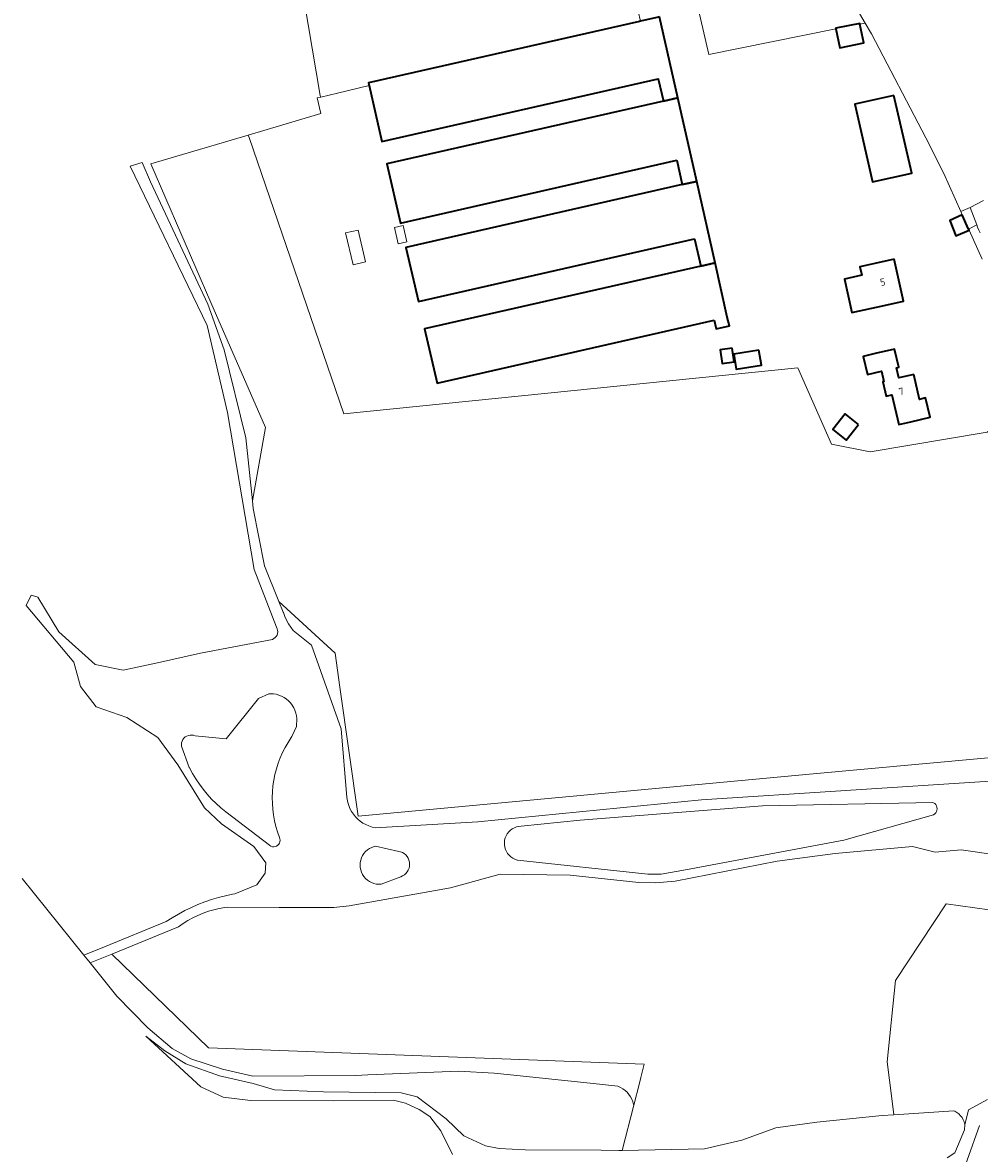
# Model space of a CAD drawing. Header units: metres. Extents: x 178952 to 185583, y 415201 to 419317.
# Tile 82 of 165: x 181001 to 181241, y 417332 to 417616. Entities that reach past the tile are written whole.
import ezdxf
from ezdxf.enums import TextEntityAlignment as Align

# ---------------------------------------------------------------- set-up
doc = ezdxf.new("R2010")
doc.units = ezdxf.units.M
for name, color, linetype, lineweight in [('B-XX-GR-BEPLANTING_CULTUUR_BOSPLANTSOEN-GV', 253, 'Continuous', 18), ('B-XX-GR-BOS_GEMENGD-GV', 253, 'Continuous', 13), ('B-XX-GR-GRAS-GV', 253, 'Continuous', 13), ('B-XX-GR-HOUTOPSTAND_LOOF-GV', 253, 'Continuous', 13), ('B-XX-OG-BEBOUWING-GV', 252, 'Continuous', 35), ('B-XX-OG-BEBOUWING-T18', 252, 'Continuous', 18), ('B-XX-OG-BEBOUWING_OVERBOUWING-GV', 252, 'Continuous', 18), ('B-XX-OG-BEBOUWING_SCHUUR-GV', 252, 'Continuous', 35), ('B-XX-OG-TERREIN_CULTUURSCHEIDING-GV', 253, 'Continuous', 18), ('B-XX-OG-TERREIN_ERF-GV', 253, 'Continuous', 18), ('B-XX-OG-TERREIN_ONBEGROEID-GV', 253, 'Continuous', 18), ('B-XX-OG-WEG-GV', 253, 'Continuous', 18), ('B-XX-VH-VERHARDING_BETONSTRAATSTEEN-GV', 251, 'Continuous', 18), ('B-XX-VH-VERHARDING_FUNDERING_ZAND-GV', 251, 'Continuous', 18)]:
    doc.layers.add(name, color=color, linetype=linetype, lineweight=lineweight)
doc.styles.add('NLCS-ISO-M-T18', font='NLCS-ISO.ttf', dxfattribs={"height": 1.8})

msp = doc.modelspace()

# ---------------------------------------------------------------- linework, layer by layer
at = {"layer": 'B-XX-GR-BEPLANTING_CULTUUR_BOSPLANTSOEN-GV'}
for points in [[(181254.519, 417630.278), (181238.03, 417638.669), (181231.113, 417642.247), (181227.419, 417644.298), (181222.549, 417648.18), (181211.077, 417657.312), (181196.967, 417668.651), (181181.233, 417681.631), (181176.142, 417677.854), (181212.457, 417615.767), (181214.031, 417613.077), (181227.671, 417586.889), (181232.181, 417577.895), (181236.455, 417568.358), (181238.804, 417569.373), (181242.181, 417571.139)], [(181256.202, 417432.221), (181198.451, 417426.916), (181084.965, 417416.356), (181080.374, 417448.803), (181079.157, 417457.293), (181065.046, 417470.338), (181066.137, 417467.622), (181066.168, 417467.523), (181066.519, 417466.549), (181066.944, 417465.606), (181067.44, 417464.698), (181068.006, 417463.831), (181068.636, 417463.011), (181073.24, 417459.297), (181080.671, 417438.315), (181082.12, 417421.05), (181082.177, 417420.607), (181082.342, 417419.806), (181082.585, 417419.022), (181082.903, 417418.264), (181083.292, 417417.538), (181083.75, 417416.851), (181084.273, 417416.21), (181084.855, 417415.619), (181085.491, 417415.085), (181086.175, 417414.613), (181086.902, 417414.206), (181087.663, 417413.869), (181088.453, 417413.605), (181089.263, 417413.416), (181115.073, 417414.894), (181171.297, 417420.449), (181243.872, 417425.1)], [(181241.193, 417338.518), (181234.968, 417321.089)]]:
    msp.add_lwpolyline(points, dxfattribs=at)
for points in [[(181064.409, 417428.246), (181064.848, 417429.638), (181065.36, 417431.002), (181065.944, 417432.336), (181066.599, 417433.634), (181067.323, 417434.893), (181068.113, 417436.11), (181068.275, 417436.342), (181069.421, 417438.899), (181069.516, 417440.864), (181069.444, 417441.577), (181069.293, 417442.279), (181069.067, 417442.961), (181068.768, 417443.615), (181068.399, 417444.233), (181067.965, 417444.806), (181067.472, 417445.328), (181066.925, 417445.793), (181066.331, 417446.195), (181065.698, 417446.528), (181065.034, 417446.789), (181064.346, 417446.974), (181063.644, 417447.081), (181062.935, 417447.109), (181062.489, 417447.086), (181059.873, 417445.936), (181051.787, 417435.779), (181043.999, 417436.52), (181043.583, 417436.669), (181043.146, 417436.742), (181042.703, 417436.734), (181042.269, 417436.648), (181041.858, 417436.484), (181041.482, 417436.25), (181041.155, 417435.951), (181040.887, 417435.599), (181040.686, 417435.205), (181040.559, 417434.781), (181040.511, 417434.341), (181040.533, 417433.962), (181042.509, 417428.596), (181042.558, 417428.5), (181043.317, 417427.088), (181044.145, 417425.713), (181045.04, 417424.379), (181045.998, 417423.089), (181047.018, 417421.846), (181048.098, 417420.654), (181049.233, 417419.515), (181050.423, 417418.433), (181051.663, 417417.409), (181062.649, 417409.007), (181062.733, 417408.941), (181063.045, 417408.762), (181063.39, 417408.655), (181063.749, 417408.628), (181064.105, 417408.68), (181064.441, 417408.809), (181064.741, 417409.009), (181064.989, 417409.27), (181065.174, 417409.579), (181065.286, 417409.921), (181065.32, 417410.28), (181065.275, 417410.637), (181065.152, 417410.976), (181064.668, 417412.36), (181064.259, 417413.769), (181063.925, 417415.198), (181063.668, 417416.642), (181063.488, 417418.098), (181063.386, 417419.561), (181063.362, 417421.027), (181063.416, 417422.491), (181063.549, 417423.95), (181063.759, 417425.398), (181064.046, 417426.831)], [(181229.65, 417416.711), (181229.952, 417416.92), (181230.201, 417417.189), (181230.387, 417417.505), (181230.5, 417417.854), (181230.535, 417418.219), (181230.49, 417418.583), (181230.367, 417418.929), (181230.173, 417419.24), (181229.916, 417419.501), (181229.608, 417419.701), (181229.421, 417419.782), (181186.626, 417418.951), (181140.789, 417415.294), (181125.944, 417413.8), (181125.359, 417413.747), (181124.787, 417413.616), (181124.237, 417413.408), (181123.722, 417413.127), (181123.249, 417412.779), (181122.827, 417412.37), (181122.465, 417411.908), (181122.17, 417411.4), (181121.945, 417410.858), (181121.797, 417410.29), (181121.727, 417409.706), (181121.737, 417409.119), (181121.826, 417408.539), (181121.994, 417407.976), (181122.236, 417407.441), (181122.549, 417406.944), (181122.926, 417406.494), (181123.361, 417406.099), (181123.845, 417405.767), (181124.37, 417405.504), (181124.926, 417405.315), (181125.029, 417405.289), (181157.792, 417401.722), (181161.151, 417401.727), (181167.292, 417402.824), (181207.11, 417410.272)]]:
    msp.add_lwpolyline(points, close=True, dxfattribs=at)
at = {"layer": 'B-XX-GR-BOS_GEMENGD-GV'}
msp.add_lwpolyline([(181246.477, 417406.467), (181236.547, 417407.88), (181230.047, 417407.301), (181224.351, 417408.724), (181204.867, 417406.989), (181190.335, 417405.061), (181164.696, 417400.016), (181159.733, 417399.599), (181155.539, 417399.642), (181138.252, 417401.468), (181120.632, 417401.765), (181108.206, 417398.298), (181082.728, 417393.817), (181078.876, 417393.35), (181065.129, 417393.416), (181052.094, 417393.479), (181051.45, 417393.393), (181050.053, 417393.148), (181048.673, 417392.825), (181047.314, 417392.424), (181045.979, 417391.948), (181044.673, 417391.396), (181043.4, 417390.772), (181042.164, 417390.077), (181040.97, 417389.314), (181039.821, 417388.484), (181023.066, 417381.666), (181047.37, 417358.066), (181156.915, 417353.943), (181156.065, 417350.664), (181155.676, 417349.164), (181154.242, 417343.633), (181151.305, 417332.301), (181172.054, 417332.685), (181181.416, 417334.897), (181189.972, 417337.965), (181200.307, 417339.43), (181216.742, 417341.072), (181219.653, 417341.261), (181218.805, 417347.996), (181218.562, 417349.919), (181217.976, 417354.574), (181220.066, 417375.009), (181232.825, 417394.338), (181250.846, 417391.812)], dxfattribs=at)
at = {"layer": 'B-XX-GR-GRAS-GV'}
msp.add_lwpolyline([(181155.341, 417618.755), (181155.169, 417618.715), (181153.888, 417624.199), (181151.559, 417634.172), (181167.769, 417637.958), (181167.876, 417637.501), (181171.311, 417622.795), (181169.781, 417622.438), (181173.121, 417607.874), (181205.09, 417614.289), (181205.055, 417614.459), (181211.072, 417615.686), (181211.111, 417615.497), (181212.457, 417615.767), (181176.142, 417677.854), (181048.974, 417644.582), (181071.423, 417621.341), (181075.451, 417597.553), (181075.554, 417597.144), (181079.746, 417598.118), (181087.738, 417600.047), (181087.591, 417600.696), (181155.701, 417616.156), (181155.935, 417616.209)], close=True, dxfattribs=at)
at = {"layer": 'B-XX-GR-HOUTOPSTAND_LOOF-GV'}
for points in [[(181027.617, 417579.817), (181030.663, 417580.66), (181032.715, 417575.828), (181047.18, 417545.102), (181051.284, 417533.599), (181056.761, 417511.432), (181058.361, 417495.66), (181061.646, 417514.051), (181047.928, 417545.522), (181032.848, 417580.324), (181057.328, 417587.605), (181074.774, 417592.794), (181075.557, 417593.027), (181074.621, 417596.926), (181075.554, 417597.144), (181075.451, 417597.553), (181071.423, 417621.341)], [(181000.504, 417400.695), (181015.991, 417381.402), (181021.168, 417383.509), (181036.705, 417389.832), (181038.23, 417390.815), (181039.793, 417391.737), (181041.393, 417392.597), (181043.026, 417393.392), (181044.688, 417394.12), (181046.378, 417394.782), (181048.09, 417395.374), (181049.823, 417395.897), (181051.572, 417396.349), (181053.335, 417396.729), (181053.923, 417396.839), (181059.504, 417399.11), (181061.604, 417402.001), (181061.708, 417404.575), (181058.763, 417408.672), (181050.617, 417414.446), (181046.307, 417418.436), (181039.628, 417429.255), (181034.634, 417436.082), (181026.803, 417441.173), (181019.078, 417443.848), (181015.188, 417448.942), (181013.503, 417455.035), (181001.464, 417469.318), (181002.776, 417471.946), (181004.457, 417471.369), (181009.716, 417462.703), (181018.862, 417454.46), (181025.903, 417453.046), (181035.287, 417455.098), (181045.317, 417457.29), (181063.406, 417460.771), (181063.801, 417460.971), (181064.117, 417461.224), (181064.378, 417461.535), (181064.573, 417461.89), (181064.695, 417462.277), (181064.739, 417462.68), (181064.702, 417463.083), (181064.588, 417463.472), (181064.434, 417463.867), (181058.776, 417478.387), (181052.081, 417517.838), (181046.973, 417539.691), (181027.617, 417579.817)], [(181233.071, 417330.439), (181235.015, 417331.701), (181237.375, 417337.482), (181237.532, 417338.848), (181237.363, 417339.442), (181237.119, 417340.009), (181236.804, 417340.539), (181236.423, 417341.025), (181235.982, 417341.457), (181235.489, 417341.829), (181234.952, 417342.133), (181234.718, 417342.239), (181219.653, 417341.261), (181216.742, 417341.072), (181200.307, 417339.43), (181189.972, 417337.965), (181181.416, 417334.897), (181172.054, 417332.685), (181151.305, 417332.301), (181150.523, 417332.287), (181146.082, 417332.322), (181126.943, 417332.475), (181120.424, 417332.772), (181116.961, 417333.442), (181111.534, 417335.96), (181107.049, 417340.238), (181099.773, 417345.774), (181095.806, 417346.77), (181076.289, 417346.995), (181063.968, 417347.566), (181058.565, 417349.119), (181050.079, 417351.058), (181041.634, 417354.063), (181036.33, 417357.344), (181031.539, 417361.005), (181045.394, 417348.277), (181050.991, 417345.68), (181057.926, 417344.843), (181078.888, 417344.75), (181093.861, 417344.89), (181096.878, 417344.171), (181100.285, 417342.609), (181102.987, 417340.858), (181105.762, 417337.231), (181108.66, 417331.283)]]:
    msp.add_lwpolyline(points, dxfattribs=at)
for points in [[(181257.217, 417522.689), (181243.089, 417512.928), (181213.659, 417507.914), (181204.01, 417509.843), (181195.479, 417529.03), (181081.337, 417517.542), (181057.528, 417586.958), (181057.328, 417587.605), (181032.848, 417580.324), (181047.928, 417545.522), (181061.646, 417514.051), (181058.361, 417495.66), (181058.557, 417493.728), (181061.455, 417479.282), (181065.046, 417470.338), (181079.157, 417457.293), (181080.374, 417448.803), (181084.965, 417416.356), (181198.451, 417426.916), (181256.202, 417432.221), (181263.35, 417464.118), (181269.771, 417495.084)], [(181047.37, 417358.066), (181023.066, 417381.666), (181017.573, 417379.431), (181024.283, 417371.073), (181032.093, 417363.147), (181038.21, 417357.933), (181042.879, 417355.309), (181050.84, 417352.713), (181058.511, 417350.984), (181084.385, 417351.13), (181087.4, 417351.261), (181110.154, 417352.248), (181119.164, 417351.754), (181123.291, 417351.312), (181143.327, 417349.164), (181150.251, 417348.422), (181150.897, 417348.147), (181151.507, 417347.8), (181152.074, 417347.386), (181152.59, 417346.911), (181153.049, 417346.38), (181153.444, 417345.8), (181153.771, 417345.179), (181154.025, 417344.525), (181154.203, 417343.846), (181154.242, 417343.633), (181155.676, 417349.164), (181156.065, 417350.664), (181156.915, 417353.943)]]:
    msp.add_lwpolyline(points, close=True, dxfattribs=at)
at = {"layer": 'B-XX-OG-BEBOUWING-GV'}
for points in [[(181160.718, 417617.295), (181160.095, 417617.154), (181155.935, 417616.209), (181155.701, 417616.156), (181087.591, 417600.696), (181087.738, 417600.047), (181090.928, 417585.995), (181160.428, 417601.771), (181161.708, 417596.129), (181165.335, 417596.952)], [(181165.078, 417581.26), (181166.469, 417575.126), (181170.102, 417575.951), (181170.1, 417575.958), (181165.335, 417596.952), (181161.708, 417596.129), (181092.208, 417580.354), (181095.583, 417565.486)], [(181219.622, 417597.539), (181209.86, 417595.368), (181214.258, 417575.827), (181224.138, 417578.034)], [(181169.566, 417561.464), (181171.114, 417554.637), (181174.714, 417555.447), (181170.102, 417575.951), (181166.469, 417575.126), (181096.976, 417559.352), (181100.1, 417545.715)], [(181174.435, 417541.044), (181174.982, 417538.835), (181178.313, 417539.661), (181177.782, 417541.804), (181174.714, 417555.447), (181171.114, 417554.637), (181101.666, 417538.882), (181104.792, 417525.236)], [(181219.73, 417556.382), (181214.85, 417555.281), (181211.122, 417554.46), (181211.58, 417552.411), (181207.208, 417551.401), (181209.104, 417542.962), (181217.202, 417544.771), (181222.08, 417545.862)], [(181224.712, 417527.402), (181220.872, 417526.531), (181220.3, 417529.072), (181220.88, 417529.202), (181219.832, 417533.762), (181214.96, 417532.642), (181211.964, 417531.952), (181213.016, 417527.378), (181216.566, 417528.195), (181217.154, 417525.645), (181216.86, 417525.577), (181217.7, 417521.928), (181219.16, 417522.264), (181220.872, 417514.818), (181223.882, 417515.51), (181228.752, 417516.631), (181227.632, 417521.492), (181226.12, 417521.14)]]:
    msp.add_lwpolyline(points, close=True, dxfattribs=at)
at = {"layer": 'B-XX-OG-BEBOUWING_OVERBOUWING-GV'}
for points in [[(181084.987, 417563.714), (181081.819, 417562.979), (181083.682, 417554.951), (181086.85, 417555.686)], [(181096.248, 417564.829), (181094.087, 417564.338), (181095.022, 417560.221), (181097.183, 417560.712)]]:
    msp.add_lwpolyline(points, close=True, dxfattribs=at)
at = {"layer": 'B-XX-OG-BEBOUWING_SCHUUR-GV'}
for points in [[(181211.111, 417615.497), (181211.072, 417615.686), (181205.055, 417614.459), (181205.09, 417614.289), (181206.061, 417609.524), (181212.078, 417610.751)], [(181236.811, 417567.564), (181233.69, 417566.101), (181235.266, 417562.28), (181238.562, 417563.658), (181238.435, 417563.941)], [(181178.997, 417534.025), (181175.966, 417533.576), (181176.471, 417530.165), (181179.502, 417530.613)], [(181185.738, 417533.533), (181179.407, 417532.533), (181180.007, 417528.732), (181186.339, 417529.732)], [(181210.78, 417514.805), (181207.439, 417517.496), (181204.303, 417513.602), (181207.643, 417510.911)]]:
    msp.add_lwpolyline(points, close=True, dxfattribs=at)
at = {"layer": 'B-XX-OG-TERREIN_CULTUURSCHEIDING-GV'}
for points in [[(181241.339, 417562.98), (181240.98, 417563.696), (181240.694, 417564.444), (181240.532, 417565.011), (181238.435, 417563.941), (181238.562, 417563.658), (181241.831, 417556.364)], [(181250.846, 417391.812), (181232.825, 417394.338), (181220.066, 417375.009), (181217.976, 417354.574), (181218.562, 417349.919), (181218.805, 417347.996), (181219.653, 417341.261), (181234.718, 417342.239), (181234.952, 417342.133), (181235.489, 417341.829), (181235.982, 417341.457), (181236.423, 417341.025), (181236.804, 417340.539), (181237.119, 417340.009), (181237.363, 417339.442), (181237.532, 417338.848), (181237.739, 417339.703), (181238.41, 417342.479), (181243.24, 417345.1)]]:
    msp.add_lwpolyline(points, dxfattribs=at)
msp.add_lwpolyline([(181097.901, 417404.275), (181097.856, 417404.787), (181097.733, 417405.286), (181097.534, 417405.759), (181097.264, 417406.196), (181096.929, 417406.586), (181096.539, 417406.92), (181096.101, 417407.188), (181095.627, 417407.386), (181095.221, 417407.491), (181089.324, 417408.792), (181088.946, 417408.699), (181088.361, 417408.488), (181087.808, 417408.203), (181087.297, 417407.85), (181086.834, 417407.434), (181086.429, 417406.963), (181086.087, 417406.443), (181085.816, 417405.883), (181085.618, 417405.294), (181085.497, 417404.684), (181085.455, 417404.063), (181085.494, 417403.442), (181085.611, 417402.832), (181085.806, 417402.241), (181086.076, 417401.681), (181086.414, 417401.159), (181086.817, 417400.685), (181087.278, 417400.267), (181087.788, 417399.911), (181088.339, 417399.624), (181088.923, 417399.41), (181089.53, 417399.272), (181090.149, 417399.214), (181090.77, 417399.235), (181095.681, 417401.125), (181096.151, 417401.331), (181096.585, 417401.607), (181096.97, 417401.947), (181097.297, 417402.343), (181097.56, 417402.785), (181097.75, 417403.262), (181097.865, 417403.762)], close=True, dxfattribs=at)
at = {"layer": 'B-XX-OG-TERREIN_ERF-GV'}
for points in [[(181241.831, 417556.364), (181238.562, 417563.658), (181238.435, 417563.941), (181236.811, 417567.564), (181236.455, 417568.358), (181232.181, 417577.895), (181227.671, 417586.889), (181214.031, 417613.077), (181212.457, 417615.767), (181211.111, 417615.497), (181211.072, 417615.686), (181205.055, 417614.459), (181205.09, 417614.289), (181173.121, 417607.874), (181169.781, 417622.438)], [(181160.718, 417617.295), (181165.335, 417596.952), (181170.1, 417575.958), (181170.102, 417575.951), (181174.714, 417555.447), (181177.782, 417541.804), (181178.313, 417539.661), (181174.982, 417538.835), (181174.435, 417541.044), (181104.792, 417525.236), (181101.666, 417538.882), (181171.114, 417554.637), (181169.566, 417561.464), (181100.1, 417545.715), (181096.976, 417559.352), (181166.469, 417575.126), (181165.078, 417581.26), (181095.583, 417565.486), (181092.208, 417580.354), (181161.708, 417596.129), (181160.428, 417601.771), (181090.928, 417585.995), (181087.738, 417600.047), (181079.746, 417598.118), (181075.554, 417597.144), (181074.621, 417596.926), (181075.557, 417593.027), (181074.774, 417592.794), (181057.328, 417587.605), (181057.528, 417586.958), (181081.337, 417517.542), (181195.479, 417529.03), (181204.01, 417509.843), (181213.659, 417507.914), (181243.089, 417512.928)]]:
    msp.add_lwpolyline(points, dxfattribs=at)
for points in [[(181219.622, 417597.539), (181224.138, 417578.034), (181214.258, 417575.827), (181209.86, 417595.368)], [(181219.73, 417556.382), (181222.08, 417545.862), (181217.202, 417544.771), (181209.104, 417542.962), (181207.208, 417551.401), (181211.58, 417552.411), (181211.122, 417554.46), (181214.85, 417555.281)], [(181224.712, 417527.402), (181226.12, 417521.14), (181227.632, 417521.492), (181228.752, 417516.631), (181223.882, 417515.51), (181220.872, 417514.818), (181219.16, 417522.264), (181217.7, 417521.928), (181216.86, 417525.577), (181217.154, 417525.645), (181216.566, 417528.195), (181213.016, 417527.378), (181211.964, 417531.952), (181214.96, 417532.642), (181219.832, 417533.762), (181220.88, 417529.202), (181220.3, 417529.072), (181220.872, 417526.531)]]:
    msp.add_lwpolyline(points, close=True, dxfattribs=at)
at = {"layer": 'B-XX-OG-TERREIN_ONBEGROEID-GV'}
msp.add_lwpolyline([(181243.872, 417425.1), (181171.297, 417420.449), (181115.073, 417414.894), (181089.263, 417413.416), (181088.453, 417413.605), (181087.663, 417413.869), (181086.902, 417414.206), (181086.175, 417414.613), (181085.491, 417415.085), (181084.855, 417415.619), (181084.273, 417416.21), (181083.75, 417416.851), (181083.292, 417417.538), (181082.903, 417418.264), (181082.585, 417419.022), (181082.342, 417419.806), (181082.177, 417420.607), (181082.12, 417421.05), (181080.671, 417438.315), (181073.24, 417459.297), (181068.636, 417463.011), (181068.006, 417463.831), (181067.44, 417464.698), (181066.944, 417465.606), (181066.519, 417466.549), (181066.168, 417467.523), (181066.137, 417467.622), (181065.046, 417470.338), (181061.455, 417479.282), (181058.557, 417493.728), (181058.361, 417495.66), (181056.761, 417511.432), (181051.284, 417533.599), (181047.18, 417545.102), (181032.715, 417575.828), (181030.663, 417580.66), (181027.617, 417579.817), (181046.973, 417539.691), (181052.081, 417517.838), (181058.776, 417478.387), (181064.434, 417463.867), (181064.588, 417463.472), (181064.702, 417463.083), (181064.739, 417462.68), (181064.695, 417462.277), (181064.573, 417461.89), (181064.378, 417461.535), (181064.117, 417461.224), (181063.801, 417460.971), (181063.406, 417460.771), (181045.317, 417457.29), (181035.287, 417455.098), (181025.903, 417453.046), (181018.862, 417454.46), (181009.716, 417462.703), (181004.457, 417471.369), (181002.776, 417471.946), (181001.464, 417469.318), (181013.503, 417455.035), (181015.188, 417448.942), (181019.078, 417443.848), (181026.803, 417441.173), (181034.634, 417436.082), (181039.628, 417429.255), (181046.307, 417418.436), (181050.617, 417414.446), (181058.763, 417408.672), (181061.708, 417404.575), (181061.604, 417402.001), (181059.504, 417399.11), (181053.923, 417396.839), (181053.335, 417396.729), (181051.572, 417396.349), (181049.823, 417395.897), (181048.09, 417395.374), (181046.378, 417394.782), (181044.688, 417394.12), (181043.026, 417393.392), (181041.393, 417392.597), (181039.793, 417391.737), (181038.23, 417390.815), (181036.705, 417389.832), (181021.168, 417383.509), (181015.991, 417381.402), (181017.573, 417379.431), (181023.066, 417381.666), (181039.821, 417388.484), (181040.97, 417389.314), (181042.164, 417390.077), (181043.4, 417390.772), (181044.673, 417391.396), (181045.979, 417391.948), (181047.314, 417392.424), (181048.673, 417392.825), (181050.053, 417393.148), (181051.45, 417393.393), (181052.094, 417393.479), (181065.129, 417393.416), (181078.876, 417393.35), (181082.728, 417393.817), (181108.206, 417398.298), (181120.632, 417401.765), (181138.252, 417401.468), (181155.539, 417399.642), (181159.733, 417399.599), (181164.696, 417400.016), (181190.335, 417405.061), (181204.867, 417406.989), (181224.351, 417408.724), (181230.047, 417407.301), (181236.547, 417407.88), (181246.477, 417406.467)], dxfattribs=at)
for points in [[(181065.944, 417432.336), (181065.36, 417431.002), (181064.848, 417429.638), (181064.409, 417428.246), (181064.046, 417426.831), (181063.759, 417425.398), (181063.549, 417423.95), (181063.416, 417422.491), (181063.362, 417421.027), (181063.386, 417419.561), (181063.488, 417418.098), (181063.668, 417416.642), (181063.925, 417415.198), (181064.259, 417413.769), (181064.668, 417412.36), (181065.152, 417410.976), (181065.275, 417410.637), (181065.32, 417410.28), (181065.286, 417409.921), (181065.174, 417409.579), (181064.989, 417409.27), (181064.741, 417409.009), (181064.441, 417408.809), (181064.105, 417408.68), (181063.749, 417408.628), (181063.39, 417408.655), (181063.045, 417408.762), (181062.733, 417408.941), (181062.649, 417409.007), (181051.663, 417417.409), (181050.423, 417418.433), (181049.233, 417419.515), (181048.098, 417420.654), (181047.018, 417421.846), (181045.998, 417423.089), (181045.04, 417424.379), (181044.145, 417425.713), (181043.317, 417427.088), (181042.558, 417428.5), (181042.509, 417428.596), (181040.533, 417433.962), (181040.511, 417434.341), (181040.559, 417434.781), (181040.686, 417435.205), (181040.887, 417435.599), (181041.155, 417435.951), (181041.482, 417436.25), (181041.858, 417436.484), (181042.269, 417436.648), (181042.703, 417436.734), (181043.146, 417436.742), (181043.583, 417436.669), (181043.999, 417436.52), (181051.787, 417435.779), (181059.873, 417445.936), (181062.489, 417447.086), (181062.935, 417447.109), (181063.644, 417447.081), (181064.346, 417446.974), (181065.034, 417446.789), (181065.698, 417446.528), (181066.331, 417446.195), (181066.925, 417445.793), (181067.472, 417445.328), (181067.965, 417444.806), (181068.399, 417444.233), (181068.768, 417443.615), (181069.067, 417442.961), (181069.293, 417442.279), (181069.444, 417441.577), (181069.516, 417440.864), (181069.421, 417438.899), (181068.275, 417436.342), (181068.113, 417436.11), (181067.323, 417434.893), (181066.599, 417433.634)], [(181122.465, 417411.908), (181122.827, 417412.37), (181123.249, 417412.779), (181123.722, 417413.127), (181124.237, 417413.408), (181124.787, 417413.616), (181125.359, 417413.747), (181125.944, 417413.8), (181140.789, 417415.294), (181186.626, 417418.951), (181229.421, 417419.782), (181229.608, 417419.701), (181229.916, 417419.501), (181230.173, 417419.24), (181230.367, 417418.929), (181230.49, 417418.583), (181230.535, 417418.219), (181230.5, 417417.854), (181230.387, 417417.505), (181230.201, 417417.189), (181229.952, 417416.92), (181229.65, 417416.711), (181207.11, 417410.272), (181167.292, 417402.824), (181161.151, 417401.727), (181157.792, 417401.722), (181125.029, 417405.289), (181124.926, 417405.315), (181124.37, 417405.504), (181123.845, 417405.767), (181123.361, 417406.099), (181122.926, 417406.494), (181122.549, 417406.944), (181122.236, 417407.441), (181121.994, 417407.976), (181121.826, 417408.539), (181121.737, 417409.119), (181121.727, 417409.706), (181121.797, 417410.29), (181121.945, 417410.858), (181122.17, 417411.4)], [(181085.455, 417404.063), (181085.497, 417404.684), (181085.618, 417405.294), (181085.816, 417405.883), (181086.087, 417406.443), (181086.429, 417406.963), (181086.834, 417407.434), (181087.297, 417407.85), (181087.808, 417408.203), (181088.361, 417408.488), (181088.946, 417408.699), (181089.324, 417408.792), (181095.221, 417407.491), (181095.627, 417407.386), (181096.101, 417407.188), (181096.539, 417406.92), (181096.929, 417406.586), (181097.264, 417406.196), (181097.534, 417405.759), (181097.733, 417405.286), (181097.856, 417404.787), (181097.901, 417404.275), (181097.865, 417403.762), (181097.75, 417403.262), (181097.56, 417402.785), (181097.297, 417402.343), (181096.97, 417401.947), (181096.585, 417401.607), (181096.151, 417401.331), (181095.681, 417401.125), (181090.77, 417399.235), (181090.149, 417399.214), (181089.53, 417399.272), (181088.923, 417399.41), (181088.339, 417399.624), (181087.788, 417399.911), (181087.278, 417400.267), (181086.817, 417400.685), (181086.414, 417401.159), (181086.076, 417401.681), (181085.806, 417402.241), (181085.611, 417402.832), (181085.494, 417403.442)]]:
    msp.add_lwpolyline(points, close=True, dxfattribs=at)
at = {"layer": 'B-XX-OG-WEG-GV'}
msp.add_lwpolyline([(181242.181, 417571.139), (181238.804, 417569.373), (181240.532, 417565.011), (181240.694, 417564.444), (181240.98, 417563.696), (181241.339, 417562.98)], dxfattribs=at)
at = {"layer": 'B-XX-VH-VERHARDING_BETONSTRAATSTEEN-GV'}
msp.add_lwpolyline([(181238.804, 417569.373), (181236.455, 417568.358), (181236.811, 417567.564), (181238.435, 417563.941), (181240.532, 417565.011)], close=True, dxfattribs=at)
at = {"layer": 'B-XX-VH-VERHARDING_FUNDERING_ZAND-GV'}
for points in [[(181243.24, 417345.1), (181238.41, 417342.479), (181237.739, 417339.703), (181237.532, 417338.848), (181237.375, 417337.482), (181235.015, 417331.701), (181233.071, 417330.439)], [(181234.968, 417321.089), (181241.193, 417338.518)]]:
    msp.add_lwpolyline(points, dxfattribs=at)

# ---------------------------------------------------------------- texts
at = {"layer": 'B-XX-OG-BEBOUWING-T18', "style": 'NLCS-ISO-M-T18'}
for s, rotation, p in [('5', 12.6, (181216.864, 417550.637)), ('7', 12.7, (181221.535, 417523.156))]:
    msp.add_text(s, height=1.8, rotation=rotation, dxfattribs=at).set_placement(p, align=Align.MIDDLE_CENTER)

doc.saveas('drawing.dxf')
